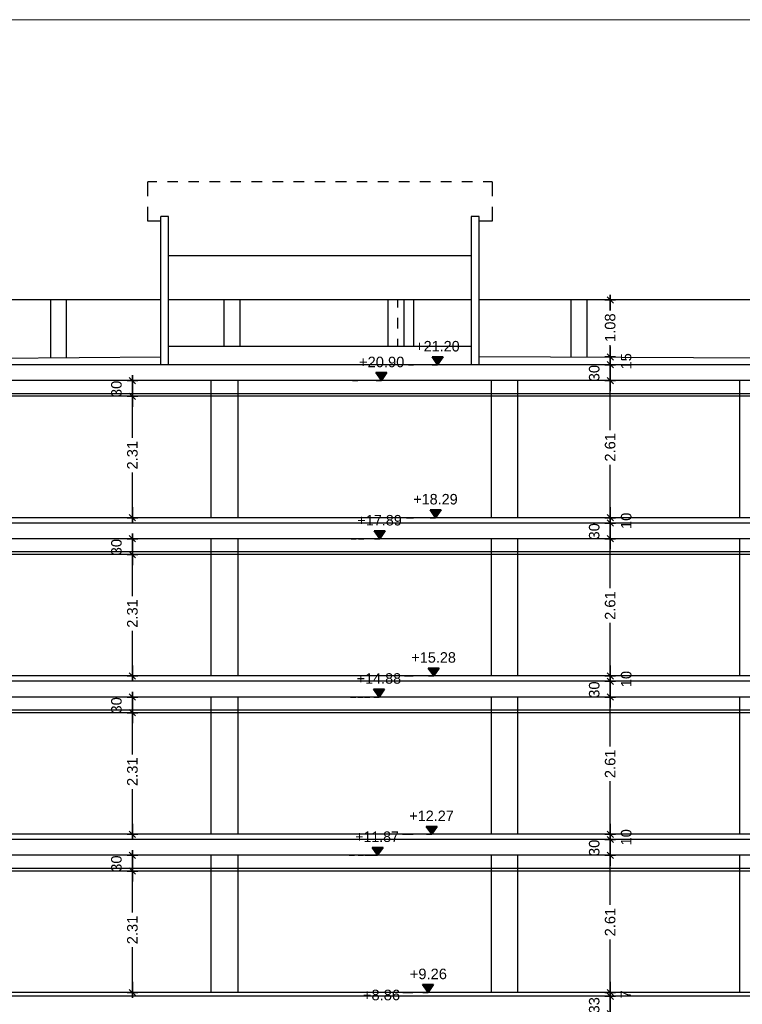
# Model space of a CAD drawing. Header units: metres. Extents: x -1 to 507, y -14 to 23.
# Tile 7 of 8: x 480 to 494, y 5 to 23. Entities that reach past the tile are written whole.
import ezdxf

# ---------------------------------------------------------------- set-up
doc = ezdxf.new("R2010")
doc.units = ezdxf.units.M
doc.header["$PDMODE"] = 65
doc.linetypes.add('CONTINUA', pattern=[0])
doc.linetypes.add('PUNKT', pattern=[6.35, 0, -6.35])
doc.layers.add('SECCIONS ACTUAL LONDRES 55', color=7, linetype='CONTINUA', lineweight=25)
doc.styles.add('ARIAL', font='arial.ttf')
doc.dimstyles.new('DIMSTYLE_3', dxfattribs={"dimtxt": 0.2, "dimasz": 0.2, "dimexe": 0, "dimexo": 1e-06, "dimgap": 0.1, "dimtad": 0, "dimrnd": 0.01, "dimzin": 4, "dimdsep": 46, "dimtxsty": 'ARIAL', "dimblk1": 'ALL_ML_STRICH', "dimblk2": 'ALL_ML_STRICH', "dimsah": 1, "dimcen": 0, "dimse1": 1, "dimse2": 1, "dimclrd": 2, "dimclre": 2, "dimclrt": 2, "dimadec": 0, "dimazin": 0, "dimtfac": 1, "dimtdec": 0, "dimtix": 1, "dimtmove": 2, "dimatfit": 3, "dimfxl": 0, "dimtzin": 0, "dimlwd": 0, "dimlwe": 35, "dimarcsym": 0})
doc.dimstyles.new('DIMSTYLE_8', dxfattribs={"dimtxt": 0.2, "dimasz": 0.2, "dimexe": 0, "dimexo": 1e-06, "dimgap": 0.1, "dimtad": 2, "dimdec": 0, "dimlfac": 100, "dimrnd": 1, "dimzin": 4, "dimdsep": 46, "dimtxsty": 'ARIAL', "dimblk1": 'ALL_ML_STRICH', "dimblk2": 'ALL_ML_STRICH', "dimsah": 1, "dimcen": 0, "dimse1": 1, "dimse2": 1, "dimclrd": 2, "dimclre": 2, "dimclrt": 2, "dimadec": 0, "dimazin": 0, "dimtfac": 1, "dimtdec": 0, "dimtix": 1, "dimtmove": 2, "dimatfit": 3, "dimfxl": 0, "dimtvp": 1.2, "dimtzin": 0, "dimlwd": 0, "dimlwe": 35, "dimarcsym": 0})
doc.dimstyles.new('DIMSTYLE_9', dxfattribs={"dimtxt": 0.2, "dimasz": 0.2, "dimexe": 0, "dimexo": 1e-06, "dimgap": 0.1, "dimtad": 0, "dimdec": 0, "dimlfac": 100, "dimrnd": 1, "dimzin": 4, "dimdsep": 46, "dimtxsty": 'ARIAL', "dimblk1": 'ALL_ML_STRICH', "dimblk2": 'ALL_ML_STRICH', "dimsah": 1, "dimcen": 0, "dimse1": 1, "dimse2": 1, "dimclrd": 2, "dimclre": 2, "dimclrt": 2, "dimadec": 0, "dimazin": 0, "dimtfac": 1, "dimtdec": 0, "dimtix": 1, "dimtmove": 2, "dimatfit": 3, "dimfxl": 0, "dimtvp": 1.2, "dimtzin": 0, "dimlwd": 0, "dimlwe": 35, "dimarcsym": 0})

# ---------------------------------------------------------------- blocks, each defined once
blk = doc.blocks.new('ALL_ML_STRICH')
at = {"color": 0, "linetype": 'ByBlock', "lineweight": -2}
for p, q in [((-1, 0), (0.5, 0)), ((-0.3, -0.3), (0.3, 0.3)), ((0, -0.5), (0, 0.5))]:
    blk.add_line(p, q, dxfattribs=at)
blk = doc.blocks.new('*D27')
at = {"layer": 'DEFPOINTS', "color": 2, "linetype": 'CONTINUA', "lineweight": 35, "transparency": 33554687}
for p in [(482.128, 16.09), (482.192, 13.78), (482.549, 13.78)]:
    blk.add_point(p, dxfattribs=at)
at = {"layer": 'SECCIONS ACTUAL LONDRES 55', "color": 2, "linetype": 'CONTINUA', "lineweight": -2, "transparency": 33554687}
for p, q in [((482.192, 15.299), (482.192, 16.09)), ((482.192, 13.78), (482.192, 14.639))]:
    blk.add_line(p, q, dxfattribs=at)
at = {"layer": 'SECCIONS ACTUAL LONDRES 55', "color": 2, "linetype": 'CONTINUA', "lineweight": 35, "transparency": 33554687, "xscale": 0.2, "yscale": 0.2, "zscale": 0.2}
for p, rotation in [((482.192, 16.09), 90), ((482.192, 13.78), 270)]:
    blk.add_blockref('ALL_ML_STRICH', p, dxfattribs=dict(at, rotation=rotation))
at = {"layer": 'SECCIONS ACTUAL LONDRES 55', "color": 2, "linetype": 'CONTINUA', "lineweight": 35, "transparency": 33554687, "insert": (482.192, 14.969), "char_height": 0.2, "width": 0.8, "attachment_point": 5, "rotation": 90, "style": 'ARIAL'}
blk.add_mtext('\\A1;{2.31}', dxfattribs=at)
blk = doc.blocks.new('*D28')
at = {"layer": 'DEFPOINTS', "color": 2, "linetype": 'CONTINUA', "lineweight": 35, "transparency": 33554687}
for p in [(482.04, 16.39), (482.128, 16.09), (482.192, 16.09)]:
    blk.add_point(p, dxfattribs=at)
at = {"layer": 'SECCIONS ACTUAL LONDRES 55', "color": 2, "linetype": 'CONTINUA', "lineweight": -2, "transparency": 33554687}
blk.add_line((482.192, 16.09), (482.192, 16.39), dxfattribs=at)
at = {"layer": 'SECCIONS ACTUAL LONDRES 55', "color": 2, "linetype": 'CONTINUA', "lineweight": 35, "transparency": 33554687, "xscale": 0.2, "yscale": 0.2, "zscale": 0.2}
for p, rotation in [((482.192, 16.39), 90), ((482.192, 16.09), 270)]:
    blk.add_blockref('ALL_ML_STRICH', p, dxfattribs=dict(at, rotation=rotation))
at = {"layer": 'SECCIONS ACTUAL LONDRES 55', "color": 2, "linetype": 'CONTINUA', "lineweight": 35, "transparency": 33554687, "insert": (481.888, 16.231), "char_height": 0.2, "width": 0.4, "attachment_point": 5, "rotation": 90, "style": 'ARIAL'}
blk.add_mtext('\\A1;{30}', dxfattribs=at)
blk = doc.blocks.new('*D29')
at = {"layer": 'DEFPOINTS', "color": 2, "linetype": 'CONTINUA', "lineweight": 35, "transparency": 33554687}
for p in [(482.128, 13.08), (482.192, 10.77), (482.549, 10.77)]:
    blk.add_point(p, dxfattribs=at)
at = {"layer": 'SECCIONS ACTUAL LONDRES 55', "color": 2, "linetype": 'CONTINUA', "lineweight": -2, "transparency": 33554687}
for p, q in [((482.192, 12.289), (482.192, 13.08)), ((482.192, 10.77), (482.192, 11.629))]:
    blk.add_line(p, q, dxfattribs=at)
at = {"layer": 'SECCIONS ACTUAL LONDRES 55', "color": 2, "linetype": 'CONTINUA', "lineweight": 35, "transparency": 33554687, "xscale": 0.2, "yscale": 0.2, "zscale": 0.2}
for p, rotation in [((482.192, 13.08), 90), ((482.192, 10.77), 270)]:
    blk.add_blockref('ALL_ML_STRICH', p, dxfattribs=dict(at, rotation=rotation))
at = {"layer": 'SECCIONS ACTUAL LONDRES 55', "color": 2, "linetype": 'CONTINUA', "lineweight": 35, "transparency": 33554687, "insert": (482.192, 11.959), "char_height": 0.2, "width": 0.8, "attachment_point": 5, "rotation": 90, "style": 'ARIAL'}
blk.add_mtext('\\A1;{2.31}', dxfattribs=at)
blk = doc.blocks.new('*D30')
at = {"layer": 'DEFPOINTS', "color": 2, "linetype": 'CONTINUA', "lineweight": 35, "transparency": 33554687}
for p in [(482.04, 13.38), (482.128, 13.08), (482.192, 13.08)]:
    blk.add_point(p, dxfattribs=at)
at = {"layer": 'SECCIONS ACTUAL LONDRES 55', "color": 2, "linetype": 'CONTINUA', "lineweight": -2, "transparency": 33554687}
blk.add_line((482.192, 13.08), (482.192, 13.38), dxfattribs=at)
at = {"layer": 'SECCIONS ACTUAL LONDRES 55', "color": 2, "linetype": 'CONTINUA', "lineweight": 35, "transparency": 33554687, "xscale": 0.2, "yscale": 0.2, "zscale": 0.2}
for p, rotation in [((482.192, 13.38), 90), ((482.192, 13.08), 270)]:
    blk.add_blockref('ALL_ML_STRICH', p, dxfattribs=dict(at, rotation=rotation))
at = {"layer": 'SECCIONS ACTUAL LONDRES 55', "color": 2, "linetype": 'CONTINUA', "lineweight": 35, "transparency": 33554687, "insert": (481.888, 13.221), "char_height": 0.2, "width": 0.4, "attachment_point": 5, "rotation": 90, "style": 'ARIAL'}
blk.add_mtext('\\A1;{30}', dxfattribs=at)
blk = doc.blocks.new('*D31')
at = {"layer": 'DEFPOINTS', "color": 2, "linetype": 'CONTINUA', "lineweight": 35, "transparency": 33554687}
for p in [(482.128, 10.07), (482.192, 7.76), (482.549, 7.76)]:
    blk.add_point(p, dxfattribs=at)
at = {"layer": 'SECCIONS ACTUAL LONDRES 55', "color": 2, "linetype": 'CONTINUA', "lineweight": -2, "transparency": 33554687}
for p, q in [((482.192, 9.279), (482.192, 10.07)), ((482.192, 7.76), (482.192, 8.619))]:
    blk.add_line(p, q, dxfattribs=at)
at = {"layer": 'SECCIONS ACTUAL LONDRES 55', "color": 2, "linetype": 'CONTINUA', "lineweight": 35, "transparency": 33554687, "xscale": 0.2, "yscale": 0.2, "zscale": 0.2}
for p, rotation in [((482.192, 10.07), 90), ((482.192, 7.76), 270)]:
    blk.add_blockref('ALL_ML_STRICH', p, dxfattribs=dict(at, rotation=rotation))
at = {"layer": 'SECCIONS ACTUAL LONDRES 55', "color": 2, "linetype": 'CONTINUA', "lineweight": 35, "transparency": 33554687, "insert": (482.192, 8.949), "char_height": 0.2, "width": 0.8, "attachment_point": 5, "rotation": 90, "style": 'ARIAL'}
blk.add_mtext('\\A1;{2.31}', dxfattribs=at)
blk = doc.blocks.new('*D32')
at = {"layer": 'DEFPOINTS', "color": 2, "linetype": 'CONTINUA', "lineweight": 35, "transparency": 33554687}
for p in [(482.04, 10.37), (482.128, 10.07), (482.192, 10.07)]:
    blk.add_point(p, dxfattribs=at)
at = {"layer": 'SECCIONS ACTUAL LONDRES 55', "color": 2, "linetype": 'CONTINUA', "lineweight": -2, "transparency": 33554687}
blk.add_line((482.192, 10.07), (482.192, 10.37), dxfattribs=at)
at = {"layer": 'SECCIONS ACTUAL LONDRES 55', "color": 2, "linetype": 'CONTINUA', "lineweight": 35, "transparency": 33554687, "xscale": 0.2, "yscale": 0.2, "zscale": 0.2}
for p, rotation in [((482.192, 10.37), 90), ((482.192, 10.07), 270)]:
    blk.add_blockref('ALL_ML_STRICH', p, dxfattribs=dict(at, rotation=rotation))
at = {"layer": 'SECCIONS ACTUAL LONDRES 55', "color": 2, "linetype": 'CONTINUA', "lineweight": 35, "transparency": 33554687, "insert": (481.888, 10.211), "char_height": 0.2, "width": 0.4, "attachment_point": 5, "rotation": 90, "style": 'ARIAL'}
blk.add_mtext('\\A1;{30}', dxfattribs=at)
blk = doc.blocks.new('*D33')
at = {"layer": 'DEFPOINTS', "color": 2, "linetype": 'CONTINUA', "lineweight": 35, "transparency": 33554687}
for p in [(482.128, 7.06), (482.192, 4.75), (482.549, 4.75)]:
    blk.add_point(p, dxfattribs=at)
at = {"layer": 'SECCIONS ACTUAL LONDRES 55', "color": 2, "linetype": 'CONTINUA', "lineweight": -2, "transparency": 33554687}
for p, q in [((482.192, 6.269), (482.192, 7.06)), ((482.192, 4.75), (482.192, 5.609))]:
    blk.add_line(p, q, dxfattribs=at)
at = {"layer": 'SECCIONS ACTUAL LONDRES 55', "color": 2, "linetype": 'CONTINUA', "lineweight": 35, "transparency": 33554687, "xscale": 0.2, "yscale": 0.2, "zscale": 0.2}
for p, rotation in [((482.192, 7.06), 90), ((482.192, 4.75), 270)]:
    blk.add_blockref('ALL_ML_STRICH', p, dxfattribs=dict(at, rotation=rotation))
at = {"layer": 'SECCIONS ACTUAL LONDRES 55', "color": 2, "linetype": 'CONTINUA', "lineweight": 35, "transparency": 33554687, "insert": (482.192, 5.939), "char_height": 0.2, "width": 0.8, "attachment_point": 5, "rotation": 90, "style": 'ARIAL'}
blk.add_mtext('\\A1;{2.31}', dxfattribs=at)
blk = doc.blocks.new('*D34')
at = {"layer": 'DEFPOINTS', "color": 2, "linetype": 'CONTINUA', "lineweight": 35, "transparency": 33554687}
for p in [(482.04, 7.36), (482.128, 7.06), (482.192, 7.06)]:
    blk.add_point(p, dxfattribs=at)
at = {"layer": 'SECCIONS ACTUAL LONDRES 55', "color": 2, "linetype": 'CONTINUA', "lineweight": -2, "transparency": 33554687}
blk.add_line((482.192, 7.06), (482.192, 7.36), dxfattribs=at)
at = {"layer": 'SECCIONS ACTUAL LONDRES 55', "color": 2, "linetype": 'CONTINUA', "lineweight": 35, "transparency": 33554687, "xscale": 0.2, "yscale": 0.2, "zscale": 0.2}
for p, rotation in [((482.192, 7.36), 90), ((482.192, 7.06), 270)]:
    blk.add_blockref('ALL_ML_STRICH', p, dxfattribs=dict(at, rotation=rotation))
at = {"layer": 'SECCIONS ACTUAL LONDRES 55', "color": 2, "linetype": 'CONTINUA', "lineweight": 35, "transparency": 33554687, "insert": (481.888, 7.201), "char_height": 0.2, "width": 0.4, "attachment_point": 5, "rotation": 90, "style": 'ARIAL'}
blk.add_mtext('\\A1;{30}', dxfattribs=at)
blk = doc.blocks.new('*D70')
at = {"layer": 'DEFPOINTS', "color": 2, "linetype": 'CONTINUA', "lineweight": 35, "transparency": 33554687}
for p in [(491.273, 4.679), (491.276, 4.35), (491.919, 4.35)]:
    blk.add_point(p, dxfattribs=at)
at = {"layer": 'SECCIONS ACTUAL LONDRES 55', "color": 2, "linetype": 'CONTINUA', "lineweight": -2, "transparency": 33554687}
blk.add_line((491.276, 4.35), (491.276, 4.679), dxfattribs=at)
at = {"layer": 'SECCIONS ACTUAL LONDRES 55', "color": 2, "linetype": 'CONTINUA', "lineweight": 35, "transparency": 33554687, "xscale": 0.2, "yscale": 0.2, "zscale": 0.2}
for p, rotation in [((491.276, 4.679), 90), ((491.276, 4.35), 270)]:
    blk.add_blockref('ALL_ML_STRICH', p, dxfattribs=dict(at, rotation=rotation))
at = {"layer": 'SECCIONS ACTUAL LONDRES 55', "color": 2, "linetype": 'CONTINUA', "lineweight": 35, "transparency": 33554687, "insert": (490.973, 4.506), "char_height": 0.2, "width": 0.4, "attachment_point": 5, "rotation": 90, "style": 'ARIAL'}
blk.add_mtext('\\A1;{33}', dxfattribs=at)
blk = doc.blocks.new('*D71')
at = {"layer": 'DEFPOINTS', "color": 2, "linetype": 'CONTINUA', "lineweight": 35, "transparency": 33554687}
for p in [(491.905, 4.75), (491.273, 4.679), (491.276, 4.679)]:
    blk.add_point(p, dxfattribs=at)
at = {"layer": 'SECCIONS ACTUAL LONDRES 55', "color": 2, "linetype": 'CONTINUA', "lineweight": -2, "transparency": 33554687}
blk.add_line((491.276, 4.679), (491.276, 4.75), dxfattribs=at)
at = {"layer": 'SECCIONS ACTUAL LONDRES 55', "color": 2, "linetype": 'CONTINUA', "lineweight": 35, "transparency": 33554687, "xscale": 0.2, "yscale": 0.2, "zscale": 0.2}
for p, rotation in [((491.276, 4.679), 270), ((491.276, 4.75), 90)]:
    blk.add_blockref('ALL_ML_STRICH', p, dxfattribs=dict(at, rotation=rotation))
at = {"layer": 'SECCIONS ACTUAL LONDRES 55', "color": 2, "linetype": 'CONTINUA', "lineweight": 35, "transparency": 33554687, "insert": (491.574, 4.713), "char_height": 0.2, "width": 0.2, "attachment_point": 5, "rotation": 90, "style": 'ARIAL'}
blk.add_mtext('\\A1;{7}', dxfattribs=at)
blk = doc.blocks.new('*D72')
at = {"layer": 'DEFPOINTS', "color": 2, "linetype": 'CONTINUA', "lineweight": 35, "transparency": 33554687}
for p in [(491.805, 7.36), (491.276, 4.75), (491.905, 4.75)]:
    blk.add_point(p, dxfattribs=at)
at = {"layer": 'SECCIONS ACTUAL LONDRES 55', "color": 2, "linetype": 'CONTINUA', "lineweight": -2, "transparency": 33554687}
for p, q in [((491.276, 6.419), (491.276, 7.36)), ((491.276, 4.75), (491.276, 5.759))]:
    blk.add_line(p, q, dxfattribs=at)
at = {"layer": 'SECCIONS ACTUAL LONDRES 55', "color": 2, "linetype": 'CONTINUA', "lineweight": 35, "transparency": 33554687, "xscale": 0.2, "yscale": 0.2, "zscale": 0.2}
for p, rotation in [((491.276, 7.36), 90), ((491.276, 4.75), 270)]:
    blk.add_blockref('ALL_ML_STRICH', p, dxfattribs=dict(at, rotation=rotation))
at = {"layer": 'SECCIONS ACTUAL LONDRES 55', "color": 2, "linetype": 'CONTINUA', "lineweight": 35, "transparency": 33554687, "insert": (491.276, 6.089), "char_height": 0.2, "width": 0.8, "attachment_point": 5, "rotation": 90, "style": 'ARIAL'}
blk.add_mtext('\\A1;{2.61}', dxfattribs=at)
blk = doc.blocks.new('*D73')
at = {"layer": 'DEFPOINTS', "color": 2, "linetype": 'CONTINUA', "lineweight": 35, "transparency": 33554687}
for p in [(491.279, 7.66), (491.276, 7.36), (491.805, 7.36)]:
    blk.add_point(p, dxfattribs=at)
at = {"layer": 'SECCIONS ACTUAL LONDRES 55', "color": 2, "linetype": 'CONTINUA', "lineweight": -2, "transparency": 33554687}
blk.add_line((491.276, 7.36), (491.276, 7.66), dxfattribs=at)
at = {"layer": 'SECCIONS ACTUAL LONDRES 55', "color": 2, "linetype": 'CONTINUA', "lineweight": 35, "transparency": 33554687, "xscale": 0.2, "yscale": 0.2, "zscale": 0.2}
for p, rotation in [((491.276, 7.66), 90), ((491.276, 7.36), 270)]:
    blk.add_blockref('ALL_ML_STRICH', p, dxfattribs=dict(at, rotation=rotation))
at = {"layer": 'SECCIONS ACTUAL LONDRES 55', "color": 2, "linetype": 'CONTINUA', "lineweight": 35, "transparency": 33554687, "insert": (490.973, 7.501), "char_height": 0.2, "width": 0.4, "attachment_point": 5, "rotation": 90, "style": 'ARIAL'}
blk.add_mtext('\\A1;{30}', dxfattribs=at)
blk = doc.blocks.new('*D74')
at = {"layer": 'DEFPOINTS', "color": 2, "linetype": 'CONTINUA', "lineweight": 35, "transparency": 33554687}
for p in [(491.747, 7.76), (491.276, 7.66), (491.279, 7.66)]:
    blk.add_point(p, dxfattribs=at)
at = {"layer": 'SECCIONS ACTUAL LONDRES 55', "color": 2, "linetype": 'CONTINUA', "lineweight": -2, "transparency": 33554687}
blk.add_line((491.276, 7.66), (491.276, 7.76), dxfattribs=at)
at = {"layer": 'SECCIONS ACTUAL LONDRES 55', "color": 2, "linetype": 'CONTINUA', "lineweight": 35, "transparency": 33554687, "xscale": 0.2, "yscale": 0.2, "zscale": 0.2}
for p, rotation in [((491.276, 7.66), 270), ((491.276, 7.76), 90)]:
    blk.add_blockref('ALL_ML_STRICH', p, dxfattribs=dict(at, rotation=rotation))
at = {"layer": 'SECCIONS ACTUAL LONDRES 55', "color": 2, "linetype": 'CONTINUA', "lineweight": 35, "transparency": 33554687, "insert": (491.581, 7.701), "char_height": 0.2, "width": 0.4, "attachment_point": 5, "rotation": 90, "style": 'ARIAL'}
blk.add_mtext('\\A1;{10}', dxfattribs=at)
blk = doc.blocks.new('*D75')
at = {"layer": 'DEFPOINTS', "color": 2, "linetype": 'CONTINUA', "lineweight": 35, "transparency": 33554687}
for p in [(491.747, 10.37), (491.276, 7.76), (491.747, 7.76)]:
    blk.add_point(p, dxfattribs=at)
at = {"layer": 'SECCIONS ACTUAL LONDRES 55', "color": 2, "linetype": 'CONTINUA', "lineweight": -2, "transparency": 33554687}
for p, q in [((491.276, 9.429), (491.276, 10.37)), ((491.276, 7.76), (491.276, 8.769))]:
    blk.add_line(p, q, dxfattribs=at)
at = {"layer": 'SECCIONS ACTUAL LONDRES 55', "color": 2, "linetype": 'CONTINUA', "lineweight": 35, "transparency": 33554687, "xscale": 0.2, "yscale": 0.2, "zscale": 0.2}
for p, rotation in [((491.276, 10.37), 90), ((491.276, 7.76), 270)]:
    blk.add_blockref('ALL_ML_STRICH', p, dxfattribs=dict(at, rotation=rotation))
at = {"layer": 'SECCIONS ACTUAL LONDRES 55', "color": 2, "linetype": 'CONTINUA', "lineweight": 35, "transparency": 33554687, "insert": (491.276, 9.099), "char_height": 0.2, "width": 0.8, "attachment_point": 5, "rotation": 90, "style": 'ARIAL'}
blk.add_mtext('\\A1;{2.61}', dxfattribs=at)
blk = doc.blocks.new('*D76')
at = {"layer": 'DEFPOINTS', "color": 2, "linetype": 'CONTINUA', "lineweight": 35, "transparency": 33554687}
for p in [(491.261, 10.67), (491.276, 10.37), (491.747, 10.37)]:
    blk.add_point(p, dxfattribs=at)
at = {"layer": 'SECCIONS ACTUAL LONDRES 55', "color": 2, "linetype": 'CONTINUA', "lineweight": -2, "transparency": 33554687}
blk.add_line((491.276, 10.37), (491.276, 10.67), dxfattribs=at)
at = {"layer": 'SECCIONS ACTUAL LONDRES 55', "color": 2, "linetype": 'CONTINUA', "lineweight": 35, "transparency": 33554687, "xscale": 0.2, "yscale": 0.2, "zscale": 0.2}
for p, rotation in [((491.276, 10.67), 90), ((491.276, 10.37), 270)]:
    blk.add_blockref('ALL_ML_STRICH', p, dxfattribs=dict(at, rotation=rotation))
at = {"layer": 'SECCIONS ACTUAL LONDRES 55', "color": 2, "linetype": 'CONTINUA', "lineweight": 35, "transparency": 33554687, "insert": (490.973, 10.511), "char_height": 0.2, "width": 0.4, "attachment_point": 5, "rotation": 90, "style": 'ARIAL'}
blk.add_mtext('\\A1;{30}', dxfattribs=at)
blk = doc.blocks.new('*D77')
at = {"layer": 'DEFPOINTS', "color": 2, "linetype": 'CONTINUA', "lineweight": 35, "transparency": 33554687}
for p in [(491.762, 10.77), (491.261, 10.67), (491.276, 10.67)]:
    blk.add_point(p, dxfattribs=at)
at = {"layer": 'SECCIONS ACTUAL LONDRES 55', "color": 2, "linetype": 'CONTINUA', "lineweight": -2, "transparency": 33554687}
blk.add_line((491.276, 10.67), (491.276, 10.77), dxfattribs=at)
at = {"layer": 'SECCIONS ACTUAL LONDRES 55', "color": 2, "linetype": 'CONTINUA', "lineweight": 35, "transparency": 33554687, "xscale": 0.2, "yscale": 0.2, "zscale": 0.2}
for p, rotation in [((491.276, 10.67), 270), ((491.276, 10.77), 90)]:
    blk.add_blockref('ALL_ML_STRICH', p, dxfattribs=dict(at, rotation=rotation))
at = {"layer": 'SECCIONS ACTUAL LONDRES 55', "color": 2, "linetype": 'CONTINUA', "lineweight": 35, "transparency": 33554687, "insert": (491.581, 10.711), "char_height": 0.2, "width": 0.4, "attachment_point": 5, "rotation": 90, "style": 'ARIAL'}
blk.add_mtext('\\A1;{10}', dxfattribs=at)
blk = doc.blocks.new('*D78')
at = {"layer": 'DEFPOINTS', "color": 2, "linetype": 'CONTINUA', "lineweight": 35, "transparency": 33554687}
for p in [(491.502, 13.38), (491.276, 10.77), (491.762, 10.77)]:
    blk.add_point(p, dxfattribs=at)
at = {"layer": 'SECCIONS ACTUAL LONDRES 55', "color": 2, "linetype": 'CONTINUA', "lineweight": -2, "transparency": 33554687}
for p, q in [((491.276, 12.439), (491.276, 13.38)), ((491.276, 10.77), (491.276, 11.779))]:
    blk.add_line(p, q, dxfattribs=at)
at = {"layer": 'SECCIONS ACTUAL LONDRES 55', "color": 2, "linetype": 'CONTINUA', "lineweight": 35, "transparency": 33554687, "xscale": 0.2, "yscale": 0.2, "zscale": 0.2}
for p, rotation in [((491.276, 13.38), 90), ((491.276, 10.77), 270)]:
    blk.add_blockref('ALL_ML_STRICH', p, dxfattribs=dict(at, rotation=rotation))
at = {"layer": 'SECCIONS ACTUAL LONDRES 55', "color": 2, "linetype": 'CONTINUA', "lineweight": 35, "transparency": 33554687, "insert": (491.276, 12.109), "char_height": 0.2, "width": 0.8, "attachment_point": 5, "rotation": 90, "style": 'ARIAL'}
blk.add_mtext('\\A1;{2.61}', dxfattribs=at)
blk = doc.blocks.new('*D79')
at = {"layer": 'DEFPOINTS', "color": 2, "linetype": 'CONTINUA', "lineweight": 35, "transparency": 33554687}
for p in [(491.269, 13.68), (491.276, 13.38), (491.502, 13.38)]:
    blk.add_point(p, dxfattribs=at)
at = {"layer": 'SECCIONS ACTUAL LONDRES 55', "color": 2, "linetype": 'CONTINUA', "lineweight": -2, "transparency": 33554687}
blk.add_line((491.276, 13.38), (491.276, 13.68), dxfattribs=at)
at = {"layer": 'SECCIONS ACTUAL LONDRES 55', "color": 2, "linetype": 'CONTINUA', "lineweight": 35, "transparency": 33554687, "xscale": 0.2, "yscale": 0.2, "zscale": 0.2}
for p, rotation in [((491.276, 13.68), 90), ((491.276, 13.38), 270)]:
    blk.add_blockref('ALL_ML_STRICH', p, dxfattribs=dict(at, rotation=rotation))
at = {"layer": 'SECCIONS ACTUAL LONDRES 55', "color": 2, "linetype": 'CONTINUA', "lineweight": 35, "transparency": 33554687, "insert": (490.973, 13.521), "char_height": 0.2, "width": 0.4, "attachment_point": 5, "rotation": 90, "style": 'ARIAL'}
blk.add_mtext('\\A1;{30}', dxfattribs=at)
blk = doc.blocks.new('*D80')
at = {"layer": 'DEFPOINTS', "color": 2, "linetype": 'CONTINUA', "lineweight": 35, "transparency": 33554687}
for p in [(491.269, 13.68), (491.276, 13.68), (491.57, 13.78)]:
    blk.add_point(p, dxfattribs=at)
at = {"layer": 'SECCIONS ACTUAL LONDRES 55', "color": 2, "linetype": 'CONTINUA', "lineweight": -2, "transparency": 33554687}
blk.add_line((491.276, 13.68), (491.276, 13.78), dxfattribs=at)
at = {"layer": 'SECCIONS ACTUAL LONDRES 55', "color": 2, "linetype": 'CONTINUA', "lineweight": 35, "transparency": 33554687, "xscale": 0.2, "yscale": 0.2, "zscale": 0.2}
for p, rotation in [((491.276, 13.68), 270), ((491.276, 13.78), 90)]:
    blk.add_blockref('ALL_ML_STRICH', p, dxfattribs=dict(at, rotation=rotation))
at = {"layer": 'SECCIONS ACTUAL LONDRES 55', "color": 2, "linetype": 'CONTINUA', "lineweight": 35, "transparency": 33554687, "insert": (491.581, 13.721), "char_height": 0.2, "width": 0.4, "attachment_point": 5, "rotation": 90, "style": 'ARIAL'}
blk.add_mtext('\\A1;{10}', dxfattribs=at)
blk = doc.blocks.new('*D81')
at = {"layer": 'DEFPOINTS', "color": 2, "linetype": 'CONTINUA', "lineweight": 35, "transparency": 33554687}
for p in [(491.637, 16.39), (491.276, 13.78), (491.57, 13.78)]:
    blk.add_point(p, dxfattribs=at)
at = {"layer": 'SECCIONS ACTUAL LONDRES 55', "color": 2, "linetype": 'CONTINUA', "lineweight": -2, "transparency": 33554687}
for p, q in [((491.276, 15.449), (491.276, 16.39)), ((491.276, 13.78), (491.276, 14.789))]:
    blk.add_line(p, q, dxfattribs=at)
at = {"layer": 'SECCIONS ACTUAL LONDRES 55', "color": 2, "linetype": 'CONTINUA', "lineweight": 35, "transparency": 33554687, "xscale": 0.2, "yscale": 0.2, "zscale": 0.2}
for p, rotation in [((491.276, 16.39), 90), ((491.276, 13.78), 270)]:
    blk.add_blockref('ALL_ML_STRICH', p, dxfattribs=dict(at, rotation=rotation))
at = {"layer": 'SECCIONS ACTUAL LONDRES 55', "color": 2, "linetype": 'CONTINUA', "lineweight": 35, "transparency": 33554687, "insert": (491.276, 15.119), "char_height": 0.2, "width": 0.8, "attachment_point": 5, "rotation": 90, "style": 'ARIAL'}
blk.add_mtext('\\A1;{2.61}', dxfattribs=at)
blk = doc.blocks.new('*D82')
at = {"layer": 'DEFPOINTS', "color": 2, "linetype": 'CONTINUA', "lineweight": 35, "transparency": 33554687}
for p in [(491.514, 16.69), (491.276, 16.39), (491.637, 16.39)]:
    blk.add_point(p, dxfattribs=at)
at = {"layer": 'SECCIONS ACTUAL LONDRES 55', "color": 2, "linetype": 'CONTINUA', "lineweight": -2, "transparency": 33554687}
blk.add_line((491.276, 16.39), (491.276, 16.69), dxfattribs=at)
at = {"layer": 'SECCIONS ACTUAL LONDRES 55', "color": 2, "linetype": 'CONTINUA', "lineweight": 35, "transparency": 33554687, "xscale": 0.2, "yscale": 0.2, "zscale": 0.2}
for p, rotation in [((491.276, 16.69), 90), ((491.276, 16.39), 270)]:
    blk.add_blockref('ALL_ML_STRICH', p, dxfattribs=dict(at, rotation=rotation))
at = {"layer": 'SECCIONS ACTUAL LONDRES 55', "color": 2, "linetype": 'CONTINUA', "lineweight": 35, "transparency": 33554687, "insert": (490.973, 16.531), "char_height": 0.2, "width": 0.4, "attachment_point": 5, "rotation": 90, "style": 'ARIAL'}
blk.add_mtext('\\A1;{30}', dxfattribs=at)
blk = doc.blocks.new('*D83')
at = {"layer": 'DEFPOINTS', "color": 2, "linetype": 'CONTINUA', "lineweight": 35, "transparency": 33554687}
for p in [(488.782, 16.839), (491.276, 16.69), (491.514, 16.69)]:
    blk.add_point(p, dxfattribs=at)
at = {"layer": 'SECCIONS ACTUAL LONDRES 55', "color": 2, "linetype": 'CONTINUA', "lineweight": -2, "transparency": 33554687}
blk.add_line((491.276, 16.69), (491.276, 16.839), dxfattribs=at)
at = {"layer": 'SECCIONS ACTUAL LONDRES 55', "color": 2, "linetype": 'CONTINUA', "lineweight": 35, "transparency": 33554687, "xscale": 0.2, "yscale": 0.2, "zscale": 0.2}
for p, rotation in [((491.276, 16.839), 90), ((491.276, 16.69), 270)]:
    blk.add_blockref('ALL_ML_STRICH', p, dxfattribs=dict(at, rotation=rotation))
at = {"layer": 'SECCIONS ACTUAL LONDRES 55', "color": 2, "linetype": 'CONTINUA', "lineweight": 35, "transparency": 33554687, "insert": (491.581, 16.755), "char_height": 0.2, "width": 0.4, "attachment_point": 5, "rotation": 90, "style": 'ARIAL'}
blk.add_mtext('\\A1;{15}', dxfattribs=at)
blk = doc.blocks.new('*D84')
at = {"layer": 'DEFPOINTS', "color": 2, "linetype": 'CONTINUA', "lineweight": 35, "transparency": 33554687}
for p in [(488.782, 17.923), (488.782, 16.839), (491.276, 16.839)]:
    blk.add_point(p, dxfattribs=at)
at = {"layer": 'SECCIONS ACTUAL LONDRES 55', "color": 2, "linetype": 'CONTINUA', "lineweight": -2, "transparency": 33554687}
for p, q in [((491.276, 17.725), (491.276, 17.923)), ((491.276, 16.839), (491.276, 17.065))]:
    blk.add_line(p, q, dxfattribs=at)
at = {"layer": 'SECCIONS ACTUAL LONDRES 55', "color": 2, "linetype": 'CONTINUA', "lineweight": 35, "transparency": 33554687, "xscale": 0.2, "yscale": 0.2, "zscale": 0.2}
for p, rotation in [((491.276, 17.923), 90), ((491.276, 16.839), 270)]:
    blk.add_blockref('ALL_ML_STRICH', p, dxfattribs=dict(at, rotation=rotation))
at = {"layer": 'SECCIONS ACTUAL LONDRES 55', "color": 2, "linetype": 'CONTINUA', "lineweight": 35, "transparency": 33554687, "insert": (491.276, 17.395), "char_height": 0.2, "width": 0.8, "attachment_point": 5, "rotation": 90, "style": 'ARIAL'}
blk.add_mtext('\\A1;{1.08}', dxfattribs=at)
blk = doc.blocks.new('COMPLEX_ELEVATIONDIM_0')
at = {"layer": 'SECCIONS ACTUAL LONDRES 55', "linetype": 'CONTINUA', "lineweight": 35, "transparency": 33554687}
for points in [[(488.099, 16.84), (487.889, 16.84), (487.994, 16.69)], [(487.03, 16.54), (486.82, 16.54), (486.925, 16.39)], [(488.061, 13.93), (487.851, 13.93), (487.956, 13.78)], [(486.999, 13.53), (486.789, 13.53), (486.894, 13.38)], [(488.027, 10.92), (487.817, 10.92), (487.922, 10.77)], [(486.986, 10.52), (486.776, 10.52), (486.881, 10.37)], [(487.987, 7.91), (487.777, 7.91), (487.882, 7.76)], [(486.959, 7.51), (486.749, 7.51), (486.854, 7.36)], [(487.917, 4.9), (487.707, 4.9), (487.812, 4.75)]]:
    blk.add_hatch(color=2, dxfattribs=at).paths.add_polyline_path(points)
at = {"layer": 'SECCIONS ACTUAL LONDRES 55', "color": 2, "linetype": 'CONTINUA', "lineweight": 35, "transparency": 33554687}
for p, q in [((488.099, 16.84), (487.889, 16.84)), ((487.889, 16.84), (487.994, 16.69)), ((487.994, 16.69), (488.099, 16.84)), ((487.994, 16.69), (487.994, 16.69)), ((487.994, 16.69), (487.994, 16.69)), ((487.994, 16.69), (487.994, 16.69)), ((487.994, 16.69), (487.994, 16.69)), ((487.03, 16.54), (486.82, 16.54)), ((486.82, 16.54), (486.925, 16.39)), ((486.925, 16.39), (487.03, 16.54)), ((486.925, 16.39), (486.925, 16.39)), ((486.925, 16.39), (486.925, 16.39)), ((486.925, 16.39), (486.925, 16.39)), ((486.925, 16.39), (486.925, 16.39)), ((488.061, 13.93), (487.851, 13.93)), ((487.851, 13.93), (487.956, 13.78)), ((487.956, 13.78), (488.061, 13.93)), ((487.956, 13.78), (487.956, 13.78)), ((487.956, 13.78), (487.956, 13.78)), ((487.956, 13.78), (487.956, 13.78)), ((487.956, 13.78), (487.956, 13.78)), ((486.999, 13.53), (486.789, 13.53)), ((486.789, 13.53), (486.894, 13.38)), ((486.894, 13.38), (486.999, 13.53)), ((486.894, 13.38), (486.894, 13.38)), ((486.894, 13.38), (486.894, 13.38)), ((486.894, 13.38), (486.894, 13.38)), ((486.894, 13.38), (486.894, 13.38)), ((488.027, 10.92), (487.817, 10.92)), ((487.817, 10.92), (487.922, 10.77)), ((487.922, 10.77), (488.027, 10.92)), ((487.922, 10.77), (487.922, 10.77)), ((487.922, 10.77), (487.922, 10.77)), ((487.922, 10.77), (487.922, 10.77)), ((487.922, 10.77), (487.922, 10.77)), ((486.986, 10.52), (486.776, 10.52)), ((486.776, 10.52), (486.881, 10.37)), ((486.881, 10.37), (486.986, 10.52)), ((486.881, 10.37), (486.881, 10.37)), ((486.881, 10.37), (486.881, 10.37)), ((486.881, 10.37), (486.881, 10.37)), ((486.881, 10.37), (486.881, 10.37)), ((487.987, 7.91), (487.777, 7.91)), ((487.777, 7.91), (487.882, 7.76)), ((487.882, 7.76), (487.987, 7.91)), ((487.882, 7.76), (487.882, 7.76)), ((487.882, 7.76), (487.882, 7.76)), ((487.882, 7.76), (487.882, 7.76)), ((487.882, 7.76), (487.882, 7.76)), ((486.959, 7.51), (486.749, 7.51)), ((486.749, 7.51), (486.854, 7.36)), ((486.854, 7.36), (486.959, 7.51)), ((486.854, 7.36), (486.854, 7.36)), ((486.854, 7.36), (486.854, 7.36)), ((486.854, 7.36), (486.854, 7.36)), ((486.854, 7.36), (486.854, 7.36)), ((487.917, 4.9), (487.707, 4.9)), ((487.707, 4.9), (487.812, 4.75)), ((487.812, 4.75), (487.917, 4.9)), ((487.812, 4.75), (487.812, 4.75)), ((487.812, 4.75), (487.812, 4.75)), ((487.812, 4.75), (487.812, 4.75)), ((487.812, 4.75), (487.812, 4.75))]:
    blk.add_line(p, q, dxfattribs=at)
at = {"layer": 'SECCIONS ACTUAL LONDRES 55', "color": 2, "linetype": 'PUNKT', "lineweight": 35, "transparency": 33554687}
for points in [[(487.994, 16.69), (487.539, 16.69), (487.539, 16.69), (487.379, 16.69)], [(486.925, 16.39), (486.478, 16.39), (486.478, 16.39), (486.248, 16.39)], [(487.956, 13.78), (487.535, 13.78), (487.535, 13.78), (487.501, 13.78), (487.501, 13.78), (487.349, 13.78)], [(486.894, 13.38), (486.591, 13.38), (486.591, 13.38), (486.449, 13.38), (486.449, 13.38), (486.248, 13.38)], [(487.922, 10.77), (487.531, 10.77), (487.531, 10.77), (487.501, 10.77), (487.501, 10.77), (487.467, 10.77), (487.467, 10.77), (487.336, 10.77)], [(486.881, 10.37), (486.704, 10.37), (486.704, 10.37), (486.579, 10.37), (486.579, 10.37), (486.437, 10.37), (486.437, 10.37), (486.248, 10.37)], [(487.882, 7.76), (487.527, 7.76), (487.527, 7.76), (487.501, 7.76), (487.501, 7.76), (487.472, 7.76), (487.472, 7.76), (487.428, 7.76), (487.428, 7.76), (487.309, 7.76)], [(486.854, 7.36), (486.817, 7.36), (486.817, 7.36), (486.71, 7.36), (486.71, 7.36), (486.587, 7.36), (486.587, 7.36), (486.412, 7.36), (486.412, 7.36), (486.248, 7.36)], [(487.812, 4.75), (487.522, 4.75), (487.522, 4.75), (487.501, 4.75), (487.501, 4.75), (487.477, 4.75), (487.477, 4.75), (487.44, 4.75), (487.44, 4.75), (487.436, 4.75), (487.436, 4.75), (487.298, 4.75)]]:
    blk.add_lwpolyline(points, dxfattribs=at)
at = {"layer": 'SECCIONS ACTUAL LONDRES 55', "color": 2, "linetype": 'CONTINUA', "lineweight": 35, "transparency": 33554687, "char_height": 0.2, "attachment_point": 7, "style": 'ARIAL'}
for s, insert, width in [('\\W0.98;+21.20', (487.569, 16.94), 0.95993), ('\\W1.00;+20.90', (486.5, 16.64), 0.96166), ('\\W0.98;+18.29', (487.531, 14.03), 0.95993), ('\\W0.98;+17.89', (486.469, 13.63), 0.95993), ('\\W0.98;+15.28', (487.497, 11.02), 0.95993), ('\\W0.98;+14.88', (486.456, 10.62), 0.95993), ('\\W0.98;+12.27', (487.457, 8.01), 0.95993), ('\\W0.96;+11.87', (486.429, 7.61), 0.95826), ('\\W1.00;+9.26', (487.465, 5), 0.80625), ('\\W1.00;+8.86', (486.574, 4.6), 0.80625)]:
    blk.add_mtext(s, dxfattribs=dict(at, insert=insert, width=width))

msp = doc.modelspace()

# ---------------------------------------------------------------- linework, layer by layer
at = {"layer": 'SECCIONS ACTUAL LONDRES 55', "color": 7, "linetype": 'CONTINUA', "lineweight": 25, "transparency": 33554687}
for p, q in [((482.482, 19.895), (482.482, 20.171)), ((482.656, 20.171), (482.482, 20.171)), ((483.058, 20.171), (482.859, 20.171)), ((483.456, 20.171), (483.257, 20.171)), ((483.858, 20.171), (483.659, 20.171)), ((484.256, 20.171), (484.057, 20.171)), ((484.658, 20.171), (484.455, 20.171)), ((485.056, 20.171), (484.857, 20.171)), ((485.459, 20.171), (485.255, 20.171)), ((485.857, 20.171), (485.658, 20.171)), ((486.259, 20.171), (486.055, 20.171)), ((486.657, 20.171), (486.458, 20.171)), ((487.059, 20.171), (486.856, 20.171)), ((487.457, 20.171), (487.258, 20.171)), ((487.859, 20.171), (487.656, 20.171)), ((488.257, 20.171), (488.058, 20.171)), ((488.659, 20.171), (488.456, 20.171)), ((489.032, 20.171), (488.858, 20.171)), ((489.032, 20.171), (489.032, 19.895)), ((482.88, 19.51), (482.732, 19.51)), ((482.732, 16.69), (482.732, 19.51)), ((482.88, 16.69), (482.88, 19.51)), ((488.782, 19.421), (488.782, 19.51)), ((488.782, 16.69), (488.782, 19.51)), ((488.634, 18.761), (482.88, 18.761)), ((482.732, 17.923), (470.663, 17.923)), ((480.632, 17.923), (480.632, 16.826)), ((480.933, 17.923), (480.933, 16.826)), ((488.634, 17.923), (482.88, 17.923)), ((483.93, 17.923), (483.93, 17.042)), ((484.231, 17.923), (484.231, 17.042)), ((487.05, 17.923), (487.05, 17.042)), ((487.232, 17.923), (487.232, 17.779)), ((487.351, 17.923), (487.351, 17.042)), ((487.533, 17.923), (487.533, 17.042)), ((499.103, 17.923), (488.782, 17.923)), ((490.53, 17.923), (490.53, 16.83)), ((490.831, 17.923), (490.831, 16.83)), ((487.232, 17.58), (487.232, 17.381)), ((487.232, 17.182), (487.232, 17.042)), ((482.88, 17.042), (488.634, 17.042)), ((472.847, 16.763), (482.732, 16.843)), ((498.802, 16.69), (472.847, 16.69)), ((498.802, 16.792), (488.782, 16.839)), ((498.472, 16.39), (472.847, 16.39)), ((483.689, 13.78), (483.689, 16.39)), ((484.201, 13.78), (484.201, 16.39)), ((489.019, 13.78), (489.019, 16.39)), ((489.518, 13.78), (489.518, 16.39)), ((493.743, 13.78), (493.743, 16.39)), ((498.472, 16.14), (472.847, 16.14)), ((498.472, 16.09), (472.847, 16.09)), ((498.472, 13.78), (472.847, 13.78)), ((498.472, 13.68), (472.847, 13.68)), ((498.472, 13.38), (472.847, 13.38)), ((483.689, 10.77), (483.689, 13.38)), ((484.201, 10.77), (484.201, 13.38)), ((489.019, 10.77), (489.019, 13.38)), ((489.518, 10.77), (489.518, 13.38)), ((493.743, 10.77), (493.743, 13.38)), ((498.472, 13.13), (472.847, 13.13)), ((498.472, 13.08), (472.847, 13.08)), ((498.472, 10.77), (472.847, 10.77)), ((498.472, 10.67), (472.847, 10.67)), ((498.472, 10.37), (472.847, 10.37)), ((483.689, 7.76), (483.689, 10.37)), ((484.201, 7.76), (484.201, 10.37)), ((489.019, 7.76), (489.019, 10.37)), ((489.518, 7.76), (489.518, 10.37)), ((493.743, 7.76), (493.743, 10.37)), ((498.472, 10.12), (472.847, 10.12)), ((498.472, 10.07), (472.847, 10.07)), ((498.472, 7.76), (472.847, 7.76)), ((498.472, 7.66), (472.847, 7.66)), ((498.472, 7.36), (472.847, 7.36)), ((483.689, 4.75), (483.689, 7.36)), ((484.201, 4.75), (484.201, 7.36)), ((489.019, 4.75), (489.019, 7.36)), ((489.518, 4.75), (489.518, 7.36)), ((493.743, 4.75), (493.743, 7.36)), ((498.472, 7.11), (472.847, 7.11)), ((498.472, 7.06), (472.847, 7.06)), ((498.472, 4.75), (472.847, 4.75)), ((498.472, 4.679), (472.847, 4.679))]:
    msp.add_line(p, q, dxfattribs=at)
at = {"layer": 'SECCIONS ACTUAL LONDRES 55', "color": 52, "linetype": 'CONTINUA', "lineweight": 13, "transparency": 33554687}
msp.add_lwpolyline([(460.681, 23.253), (507.276, 23.253), (507.276, -13.64), (460.681, -13.64), (460.681, 23.253)], close=True, dxfattribs=at)
at = {"layer": 'SECCIONS ACTUAL LONDRES 55', "color": 7, "linetype": 'CONTINUA', "lineweight": 25, "transparency": 33554687}
for points in [[(482.732, 19.421), (482.482, 19.421), (482.482, 19.696)], [(489.032, 19.696), (489.032, 19.421), (488.782, 19.421)], [(488.782, 19.51), (488.634, 19.51), (488.634, 16.69)]]:
    msp.add_lwpolyline(points, dxfattribs=at)

# ---------------------------------------------------------------- block references
at = {"layer": 'SECCIONS ACTUAL LONDRES 55', "color": 2, "linetype": 'CONTINUA', "lineweight": 35, "transparency": 33554687}
msp.add_blockref('COMPLEX_ELEVATIONDIM_0', (0, 0), dxfattribs=at)

# ---------------------------------------------------------------- dimensions: what is measured, and where the dimension line sits
for base, p1, p2, dimstyle, picture, middle in [((491.276, 17.923), (488.782, 16.839), (488.782, 17.923), 'DIMSTYLE_3', '*D84', (491.276, 17.395)), ((491.276, 16.839), (491.514, 16.69), (488.782, 16.839), 'DIMSTYLE_9', '*D83', (491.581, 16.755)), ((491.276, 16.69), (491.637, 16.39), (491.514, 16.69), 'DIMSTYLE_8', '*D82', (490.973, 16.531)), ((482.192, 16.39), (482.128, 16.09), (482.04, 16.39), 'DIMSTYLE_8', '*D28', (481.888, 16.231)), ((491.276, 16.39), (491.57, 13.78), (491.637, 16.39), 'DIMSTYLE_3', '*D81', (491.276, 15.119)), ((482.192, 16.09), (482.549, 13.78), (482.128, 16.09), 'DIMSTYLE_3', '*D27', (482.192, 14.969)), ((491.276, 13.78), (491.269, 13.68), (491.57, 13.78), 'DIMSTYLE_9', '*D80', (491.581, 13.721)), ((491.276, 13.68), (491.502, 13.38), (491.269, 13.68), 'DIMSTYLE_8', '*D79', (490.973, 13.521)), ((482.192, 13.38), (482.128, 13.08), (482.04, 13.38), 'DIMSTYLE_8', '*D30', (481.888, 13.221)), ((491.276, 13.38), (491.762, 10.77), (491.502, 13.38), 'DIMSTYLE_3', '*D78', (491.276, 12.109)), ((482.192, 13.08), (482.549, 10.77), (482.128, 13.08), 'DIMSTYLE_3', '*D29', (482.192, 11.959)), ((491.276, 10.77), (491.261, 10.67), (491.762, 10.77), 'DIMSTYLE_9', '*D77', (491.581, 10.711)), ((491.276, 10.67), (491.747, 10.37), (491.261, 10.67), 'DIMSTYLE_8', '*D76', (490.973, 10.511)), ((482.192, 10.37), (482.128, 10.07), (482.04, 10.37), 'DIMSTYLE_8', '*D32', (481.888, 10.211)), ((491.276, 10.37), (491.747, 7.76), (491.747, 10.37), 'DIMSTYLE_3', '*D75', (491.276, 9.099)), ((482.192, 10.07), (482.549, 7.76), (482.128, 10.07), 'DIMSTYLE_3', '*D31', (482.192, 8.949)), ((491.276, 7.76), (491.279, 7.66), (491.747, 7.76), 'DIMSTYLE_9', '*D74', (491.581, 7.701)), ((491.276, 7.66), (491.805, 7.36), (491.279, 7.66), 'DIMSTYLE_8', '*D73', (490.973, 7.501)), ((482.192, 7.36), (482.128, 7.06), (482.04, 7.36), 'DIMSTYLE_8', '*D34', (481.888, 7.201)), ((491.276, 7.36), (491.905, 4.75), (491.805, 7.36), 'DIMSTYLE_3', '*D72', (491.276, 6.089)), ((482.192, 7.06), (482.549, 4.75), (482.128, 7.06), 'DIMSTYLE_3', '*D33', (482.192, 5.939)), ((491.276, 4.75), (491.273, 4.679), (491.905, 4.75), 'DIMSTYLE_9', '*D71', (491.574, 4.713)), ((491.276, 4.679), (491.919, 4.35), (491.273, 4.679), 'DIMSTYLE_8', '*D70', (490.973, 4.506))]:
    dim = msp.add_linear_dim(base=base, p1=p1, p2=p2, angle=90, dimstyle=dimstyle, override={"dimpost": '<>', "dimclrd": 2, "dimclre": 2, "dimclrt": 2, "dimlwd": 0, "dimlwe": 35}, dxfattribs=at)
    dim.commit()
    dim.dimension.update_dxf_attribs({"geometry": picture, "text_midpoint": middle, "dimtype": 160})

doc.saveas('drawing.dxf')
